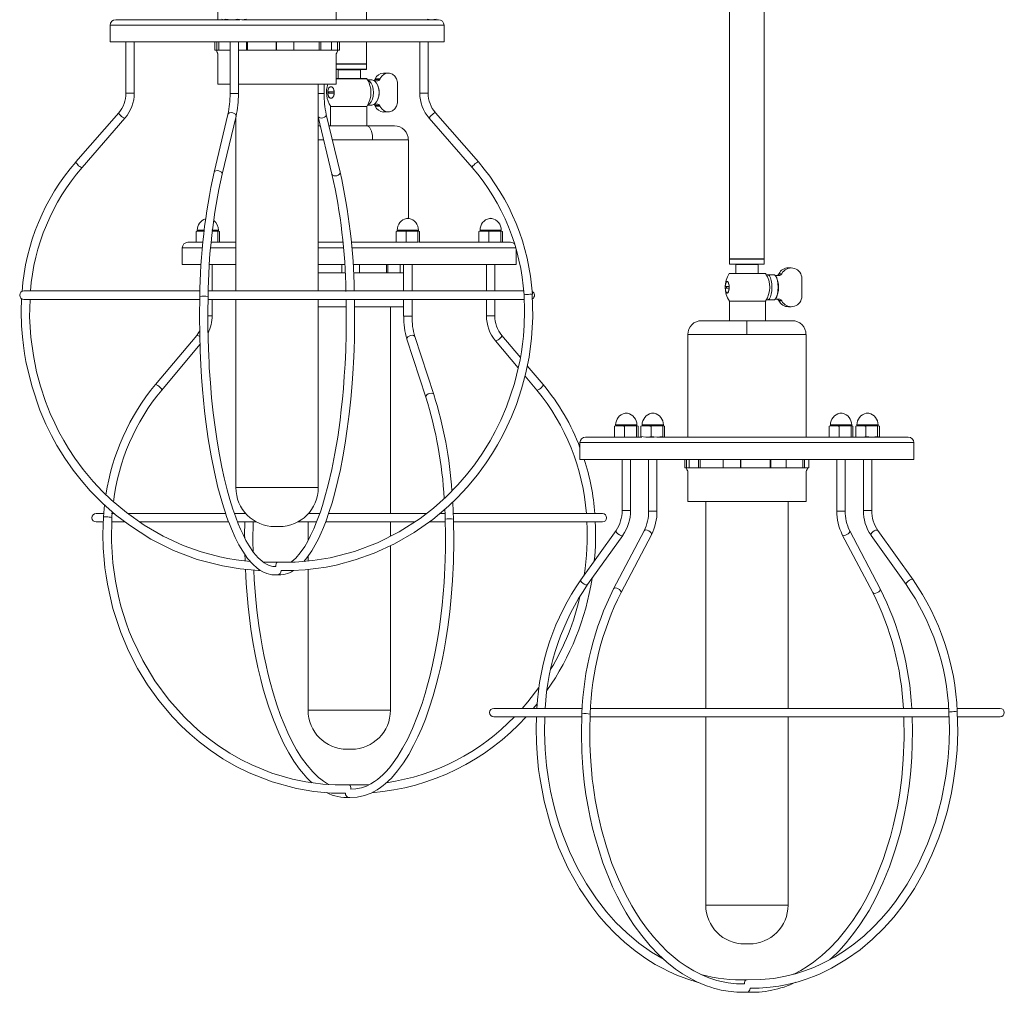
# Model space of a CAD drawing. Header units: millimetres. Extents: x -227 to 656, y -1099 to 55.
# Tile 3 of 5: x 302 to 656, y -1099 to -750. Entities that reach past the tile are written whole.
import ezdxf

# ---------------------------------------------------------------- set-up
doc = ezdxf.new("R2010")
doc.units = ezdxf.units.MM

msp = doc.modelspace()

# ---------------------------------------------------------------- linework, layer by layer
at = {"color": 7, "linetype": 'Continuous', "lineweight": 15}
for p, q in [((426.58, -749.66), (426.58, -535.57)), ((557, -535.57), (557, -835.57)), ((569.5, -835.57), (569.5, -535.57)), ((373.15, -712.83), (373.15, -749.66)), ((415.65, -749.66), (415.65, -712.83)), ((336.4, -749.66), (380.74, -749.66)), ((375.15, -749.66), (374.6, -749.5)), ((375.69, -749.5), (375.15, -749.66)), ((377.89, -749.66), (375.69, -749.5)), ((381.74, -749.66), (380.09, -749.5)), ((380.75, -749.66), (380.96, -749.66)), ((383.4, -749.5), (381.74, -749.66)), ((381.81, -749.66), (451.16, -749.66)), ((449.94, -749.66), (448.29, -749.5)), ((451.6, -749.5), (449.94, -749.66)), ((451.05, -749.66), (451.6, -749.5)), ((451.21, -749.66), (452.4, -749.66)), ((334.4, -751.66), (334.4, -757.66)), ((454.4, -757.66), (454.4, -751.66)), ((454.4, -757.66), (334.4, -757.66)), ((340.09, -757.66), (340.09, -776.03)), ((343.09, -776.03), (343.09, -757.66)), ((371.97, -757.66), (371.97, -760.66)), ((371.97, -760.66), (377.5, -760.66)), ((372.8, -757.66), (372.8, -760.66)), ((373.46, -760.66), (373.46, -757.66)), ((377.5, -757.66), (377.5, -776.23)), ((380.5, -776.23), (380.5, -757.66)), ((380.5, -760.66), (416.82, -760.66)), ((383.42, -757.66), (383.42, -760.66)), ((383.82, -760.66), (383.82, -757.66)), ((394.06, -760.66), (394.06, -757.66)), ((394.14, -757.66), (394.14, -760.66)), ((400.47, -757.66), (400.47, -760.66)), ((409.55, -760.66), (409.55, -757.66)), ((410.08, -757.66), (410.08, -760.66)), ((413.95, -757.66), (413.95, -760.66)), ((416.16, -760.66), (416.16, -757.66)), ((416.82, -757.66), (416.82, -760.66)), ((426.58, -765.57), (426.58, -757.66)), ((445.7, -757.66), (445.7, -776.03)), ((448.7, -776.03), (448.7, -757.66)), ((373.15, -761.88), (373.15, -772.83)), ((415.65, -772.83), (415.65, -761.88)), ((426.58, -765.57), (415.65, -765.57)), ((426.48, -767.57), (415.65, -767.57)), ((416.33, -767.67), (416.33, -770.83)), ((424.33, -770.83), (424.33, -767.67)), ((426.58, -767.47), (426.58, -765.67)), ((415.65, -770.83), (426.6, -770.83)), ((428.49, -771.33), (426.96, -771.33)), ((429.68, -770.95), (429.61, -771.11)), ((431.3, -771.11), (429.61, -771.11)), ((431.38, -770.95), (429.68, -770.95)), ((431.38, -770.95), (431.3, -771.11)), ((434.35, -768.83), (432.65, -768.83)), ((377.5, -772.83), (373.15, -772.83)), ((415.65, -772.83), (380.5, -772.83)), ((409.2, -847.16), (409.2, -772.83)), ((411.29, -776.23), (411.29, -772.83)), ((414.19, -773.75), (413.75, -773.75)), ((429.41, -771.63), (429.39, -771.62)), ((430.58, -771.63), (429.44, -771.63)), ((437.67, -779.58), (437.67, -772.09)), ((412.61, -775.55), (414.94, -775.55)), ((414.94, -776.12), (412.61, -776.12)), ((412.97, -775.55), (412.97, -776.12)), ((413.65, -780.83), (413.65, -787.83)), ((413.65, -780.83), (426.65, -780.83)), ((426.65, -787.83), (426.65, -780.83)), ((426.96, -780.33), (428.49, -780.33)), ((429.44, -780.04), (430.58, -780.04)), ((431.3, -780.55), (429.61, -780.55)), ((429.61, -780.55), (429.68, -780.71)), ((431.38, -780.71), (429.68, -780.71)), ((431.3, -780.55), (431.38, -780.71)), ((337.47, -783.11), (322.06, -800.8)), ((324.32, -802.77), (339.74, -785.08)), ((376.73, -783.68), (371.75, -804.51)), ((374.66, -805.21), (379.65, -784.38)), ((379.6, -784.62), (379.6, -847.16)), ((409.2, -784.62), (414.13, -805.21)), ((417.04, -804.51), (412.06, -783.68)), ((432.65, -782.83), (434.35, -782.83)), ((449.05, -785.08), (464.47, -802.77)), ((466.73, -800.8), (451.32, -783.11)), ((409.2, -787.83), (409.97, -787.83)), ((413.05, -787.83), (436.53, -787.83)), ((441.58, -821.03), (441.58, -792.83)), ((324.32, -802.77), (324.32, -802.78)), ((365.29, -825.76), (367.11, -825.6)), ((365.59, -825.6), (365.29, -825.76)), ((365.29, -825.76), (365.29, -829.5)), ((368.14, -825.6), (365.55, -825.6)), ((365.71, -825.29), (365.71, -825.6)), ((367.11, -825.6), (368.14, -825.69)), ((371.04, -825.6), (373.46, -825.6)), ((373.16, -825.76), (373.46, -825.6)), ((373.16, -825.76), (373.16, -829.5)), ((373.33, -825.6), (373.33, -825.29)), ((373.46, -825.6), (373.76, -825.76)), ((373.76, -825.76), (373.76, -829.5)), ((437.16, -825.76), (438.98, -825.6)), ((437.46, -825.6), (437.16, -825.76)), ((437.16, -825.76), (437.16, -829.5)), ((445.33, -825.6), (437.42, -825.6)), ((437.58, -825.29), (437.58, -825.6)), ((438.98, -825.6), (440.79, -825.76)), ((440.79, -825.76), (442.91, -825.6)), ((440.79, -825.76), (440.79, -829.5)), ((445.03, -825.76), (445.33, -825.6)), ((445.03, -825.76), (445.03, -829.5)), ((445.2, -825.6), (445.2, -825.29)), ((445.33, -825.6), (445.62, -825.76)), ((445.62, -825.76), (445.62, -829.5)), ((466.91, -825.76), (468.73, -825.6)), ((467.21, -825.6), (466.91, -825.76)), ((466.91, -825.76), (466.91, -829.5)), ((475.08, -825.6), (467.17, -825.6)), ((467.33, -825.29), (467.33, -825.6)), ((468.73, -825.6), (470.54, -825.76)), ((470.54, -825.76), (472.66, -825.6)), ((470.54, -825.76), (470.54, -829.5)), ((474.78, -825.76), (475.08, -825.6)), ((474.78, -825.76), (474.78, -829.5)), ((474.95, -825.6), (474.95, -825.29)), ((475.08, -825.6), (475.37, -825.76)), ((475.37, -825.76), (475.37, -829.5)), ((362.33, -829.66), (367.71, -829.66)), ((367.11, -829.66), (365.29, -829.5)), ((365.29, -829.5), (365.59, -829.66)), ((366.02, -829.66), (366.02, -829.68)), ((367.73, -829.61), (367.11, -829.66)), ((370.62, -829.66), (379.6, -829.66)), ((409.2, -829.66), (418.05, -829.66)), ((421.07, -829.66), (444.98, -829.66)), ((438.98, -829.66), (437.16, -829.5)), ((440.79, -829.5), (438.98, -829.66)), ((442.91, -829.66), (440.79, -829.5)), ((445.33, -829.66), (445.03, -829.5)), ((445.62, -829.5), (445.33, -829.66)), ((445.4, -829.66), (478.33, -829.66)), ((360.33, -831.66), (360.33, -837.66)), ((480.33, -837.66), (480.33, -832.31)), ((366.95, -837.66), (360.33, -837.66)), ((379.6, -837.66), (370.04, -837.66)), ((371.02, -847.16), (371.02, -837.66)), ((418.71, -837.66), (409.19, -837.66)), ((417.63, -840.66), (417.63, -837.66)), ((417.65, -837.66), (417.65, -840.66)), ((480.33, -837.66), (421.72, -837.66)), ((424.02, -837.66), (424.02, -840.66)), ((433.7, -840.66), (433.7, -837.66)), ((434.18, -837.66), (434.18, -840.66)), ((438.58, -837.66), (438.58, -840.66)), ((439.89, -837.66), (439.89, -847.16)), ((442.89, -847.16), (442.89, -837.66)), ((469.64, -837.66), (469.64, -847.16)), ((472.64, -847.16), (472.64, -837.66)), ((569.5, -835.57), (557, -835.57)), ((557, -835.67), (557, -837.47)), ((569.4, -837.57), (557.1, -837.57)), ((559.25, -837.67), (559.25, -840.83)), ((567.25, -840.83), (567.25, -837.67)), ((569.5, -837.47), (569.5, -835.67)), ((409.2, -840.66), (418.88, -840.66)), ((421.89, -840.66), (439.89, -840.66)), ((557, -840.83), (569.89, -840.83)), ((572.94, -841.33), (570.68, -841.33)), ((574.87, -841.63), (573.56, -841.63)), ((574.76, -840.95), (574.67, -841.11)), ((575.7, -841.11), (574.67, -841.11)), ((575.78, -840.95), (574.76, -840.95)), ((575.78, -840.95), (575.7, -841.11)), ((579.16, -838.83), (578.14, -838.83)), ((582.95, -849.58), (582.95, -842.09)), ((555.48, -845.55), (556.88, -845.55)), ((555.88, -845.55), (555.88, -846.12)), ((366.6, -847.16), (303.4, -847.16)), ((483.13, -847.16), (369.62, -847.16)), ((556.88, -846.12), (555.48, -846.12)), ((303.4, -850.16), (366.55, -850.16)), ((369.53, -850.16), (483.36, -850.16)), ((371.02, -856.03), (371.02, -850.16)), ((379.6, -850.16), (379.6, -917.83)), ((409.2, -917.83), (409.2, -850.16)), ((439.89, -850.16), (439.89, -856.23)), ((442.89, -856.23), (442.89, -850.16)), ((469.64, -850.16), (469.64, -856.03)), ((472.64, -856.03), (472.64, -850.16)), ((556.95, -850.83), (556.95, -857.83)), ((556.95, -850.83), (569.95, -850.83)), ((569.95, -857.83), (569.95, -850.83)), ((570.68, -850.33), (572.94, -850.33)), ((573.56, -850.04), (574.87, -850.04)), ((575.7, -850.55), (574.67, -850.55)), ((574.67, -850.55), (574.76, -850.71)), ((575.78, -850.71), (574.76, -850.71)), ((575.7, -850.55), (575.78, -850.71)), ((419.24, -852.83), (409.2, -852.83)), ((439.89, -852.83), (422.27, -852.83)), ((435.13, -927.16), (435.13, -852.83)), ((578.14, -852.83), (579.16, -852.83)), ((547, -857.83), (579.5, -857.83)), ((563.25, -857.83), (563.25, -862.83)), ((365.5, -863.13), (350.66, -880.82)), ((481.86, -871.11), (475.17, -863.13)), ((542, -862.83), (542, -899.66)), ((584.5, -899.66), (584.5, -862.83)), ((352.96, -882.75), (366.68, -866.38)), ((441.07, -864.5), (447.89, -885.32)), ((450.74, -884.39), (443.92, -863.56)), ((472.87, -865.06), (481.04, -874.8)), ((490, -880.82), (484.31, -874.04)), ((483.51, -877.75), (487.7, -882.75)), ((515.65, -895.76), (517.45, -895.6)), ((515.96, -895.6), (515.65, -895.76)), ((515.65, -895.76), (515.65, -899.5)), ((515.93, -895.6), (523.83, -895.6)), ((516.09, -895.29), (516.09, -895.6)), ((519.26, -895.76), (521.38, -895.6)), ((519.26, -895.76), (519.26, -899.5)), ((521.38, -895.6), (523.51, -895.76)), ((523.51, -895.76), (523.83, -895.6)), ((523.51, -895.76), (523.51, -899.5)), ((523.71, -895.6), (523.71, -895.29)), ((523.83, -895.6), (524.14, -895.76)), ((524.14, -895.76), (524.14, -899.5)), ((525.17, -895.76), (526.97, -895.6)), ((525.49, -895.6), (525.17, -895.76)), ((525.17, -895.76), (525.17, -899.5)), ((525.45, -895.6), (533.35, -895.6)), ((525.61, -895.29), (525.61, -895.6)), ((528.78, -895.76), (530.9, -895.6)), ((528.78, -895.76), (528.78, -899.5)), ((530.9, -895.6), (533.03, -895.76)), ((533.03, -895.76), (533.35, -895.6)), ((533.03, -895.76), (533.03, -899.5)), ((533.23, -895.6), (533.23, -895.29)), ((533.35, -895.6), (533.66, -895.76)), ((533.66, -895.76), (533.66, -899.5)), ((592.84, -895.76), (594.65, -895.6)), ((593.16, -895.6), (592.84, -895.76)), ((592.84, -895.76), (592.84, -899.5)), ((593.12, -895.6), (601.02, -895.6)), ((593.28, -895.29), (593.28, -895.6)), ((596.46, -895.76), (598.58, -895.6)), ((596.46, -895.76), (596.46, -899.5)), ((598.58, -895.6), (600.71, -895.76)), ((600.71, -895.76), (601.02, -895.6)), ((600.71, -895.76), (600.71, -899.5)), ((600.9, -895.6), (600.9, -895.29)), ((601.02, -895.6), (601.34, -895.76)), ((601.34, -895.76), (601.34, -899.5)), ((602.36, -895.76), (604.17, -895.6)), ((602.68, -895.6), (602.36, -895.76)), ((602.36, -895.76), (602.36, -899.5)), ((602.64, -895.6), (610.54, -895.6)), ((602.8, -895.29), (602.8, -895.6)), ((605.98, -895.76), (608.1, -895.6)), ((605.98, -895.76), (605.98, -899.5)), ((608.1, -895.6), (610.23, -895.76)), ((610.23, -895.76), (610.54, -895.6)), ((610.23, -895.76), (610.23, -899.5)), ((610.42, -895.6), (610.42, -895.29)), ((610.54, -895.6), (610.86, -895.76)), ((610.86, -895.76), (610.86, -899.5)), ((503.25, -901.66), (503.25, -907.66)), ((505.25, -899.66), (525.49, -899.66)), ((526.97, -899.66), (525.17, -899.5)), ((525.17, -899.5), (525.49, -899.66)), ((526.97, -899.66), (529.89, -899.66)), ((530.9, -899.66), (528.78, -899.5)), ((533.03, -899.5), (530.9, -899.66)), ((530.9, -899.66), (621.25, -899.66)), ((608.1, -899.66), (605.98, -899.5)), ((610.23, -899.5), (608.1, -899.66)), ((610.54, -899.66), (610.23, -899.5)), ((610.86, -899.5), (610.54, -899.66)), ((623.25, -907.66), (623.25, -901.66)), ((623.25, -907.66), (503.25, -907.66)), ((518.4, -907.66), (518.4, -926.03)), ((521.4, -926.03), (521.4, -907.66)), ((527.92, -907.66), (527.92, -926.23)), ((530.92, -926.23), (530.92, -907.66)), ((540.95, -907.66), (540.95, -910.66)), ((541.48, -907.66), (541.48, -910.66)), ((542.55, -907.66), (542.55, -910.66)), ((545.82, -907.66), (545.82, -910.66)), ((546.39, -910.66), (546.39, -907.66)), ((554.72, -907.66), (554.72, -910.66)), ((560.9, -907.66), (560.9, -910.66)), ((561.07, -910.66), (561.07, -907.66)), ((571.55, -910.66), (571.55, -907.66)), ((571.89, -907.66), (571.89, -910.66)), ((577.36, -907.66), (577.36, -910.66)), ((583.35, -910.66), (583.35, -907.66)), ((584, -907.66), (584, -910.66)), ((585.56, -907.66), (585.56, -910.66)), ((595.59, -907.66), (595.59, -926.23)), ((598.59, -926.23), (598.59, -907.66)), ((605.11, -907.66), (605.11, -926.03)), ((608.11, -926.03), (608.11, -907.66)), ((540.95, -910.66), (585.56, -910.66)), ((542, -911.88), (542, -922.83)), ((584.5, -922.83), (584.5, -911.88)), ((584.5, -922.83), (542, -922.83)), ((548.45, -922.83), (548.45, -997.16)), ((578.05, -997.16), (578.05, -922.83)), ((332.39, -924.05), (332, -928.32)), ((334.99, -928.5), (335.15, -926.49)), ((382.93, -926.76), (382.91, -927.16)), ((331.94, -927.16), (329.33, -927.16)), ((329.33, -930.16), (331.89, -930.16)), ((334.87, -930.16), (339.68, -930.16)), ((335.78, -927.16), (334.93, -927.16)), ((375.84, -927.16), (340.6, -927.16)), ((344.86, -930.16), (376.89, -930.16)), ((383.16, -927.16), (379, -927.16)), ((380.18, -930.16), (386.96, -930.16)), ((401.83, -930.16), (408.59, -930.16)), ((409.7, -927.16), (405.53, -927.16)), ((405.53, -930.16), (405.53, -936.85)), ((411.81, -930.16), (443.82, -930.16)), ((448.06, -927.16), (412.88, -927.16)), ((435.13, -935.27), (435.13, -930.16)), ((449.07, -930.16), (454.88, -930.16)), ((454.82, -927.16), (452.85, -927.16)), ((511.33, -927.16), (457.8, -927.16)), ((457.86, -930.16), (511.33, -930.16)), ((395.2, -931.83), (393.6, -931.83)), ((516.22, -933.22), (503.56, -950.91)), ((526.32, -933.33), (515.35, -954.16)), ((611.16, -954.16), (600.19, -933.33)), ((622.95, -950.91), (610.29, -933.22)), ((506, -952.66), (518.66, -934.97)), ((518.01, -955.55), (528.97, -934.73)), ((597.54, -934.73), (608.5, -955.55)), ((607.85, -934.97), (620.51, -952.66)), ((435.13, -997.83), (435.13, -938.69)), ((405.53, -942.46), (405.53, -944.2)), ((405.53, -947.24), (405.53, -997.83)), ((503.92, -997.16), (472.25, -997.16)), ((486.44, -997.16), (487.87, -995.48)), ((635.85, -997.16), (507.02, -997.16)), ((654.25, -997.16), (638.89, -997.16)), ((472.25, -1000.16), (503.87, -1000.16)), ((506.81, -1000.16), (635.97, -1000.16)), ((548.45, -1000.16), (548.45, -1067.83)), ((578.05, -1067.83), (578.05, -1000.16)), ((639.04, -1000.16), (654.25, -1000.16)), ((421.13, -1011.83), (419.53, -1011.83)), ((564.05, -1081.83), (562.45, -1081.83))]:
    msp.add_line(p, q, dxfattribs=at)
at = {"color": 8, "linetype": 'Continuous', "lineweight": 15}
for p, q in [((454.4, -751.66), (334.4, -751.66)), ((426.58, -765.67), (415.65, -765.67)), ((415.65, -767.47), (426.58, -767.47)), ((424.33, -767.67), (416.33, -767.67)), ((426.68, -770.88), (415.65, -770.88)), ((343.09, -776.03), (340.09, -776.03)), ((377.5, -776.23), (380.5, -776.23)), ((411.29, -776.23), (409.2, -776.23)), ((445.7, -776.03), (448.7, -776.03)), ((409.2, -792.83), (411.16, -792.83)), ((414.25, -792.83), (441.58, -792.83)), ((441.84, -821.08), (440.94, -821.08)), ((471.59, -821.08), (470.69, -821.08)), ((368.18, -825.29), (365.71, -825.29)), ((373.33, -825.29), (370.98, -825.29)), ((445.2, -825.29), (437.58, -825.29)), ((474.95, -825.29), (467.33, -825.29)), ((367.4, -831.66), (360.33, -831.66)), ((379.6, -831.66), (370.53, -831.66)), ((418.24, -831.66), (409.2, -831.66)), ((480.33, -831.66), (421.26, -831.66)), ((569.5, -835.67), (557, -835.67)), ((557, -837.47), (569.5, -837.47)), ((567.25, -837.67), (559.25, -837.67)), ((569.98, -840.88), (556.92, -840.88)), ((573.57, -841.73), (573.58, -841.73)), ((573.57, -849.93), (573.58, -849.93)), ((371.02, -856.03), (369.52, -856.03)), ((439.89, -856.23), (442.89, -856.23)), ((469.64, -856.03), (472.64, -856.03)), ((542, -862.83), (584.5, -862.83)), ((520.35, -891.08), (519.44, -891.08)), ((529.87, -891.08), (528.96, -891.08)), ((597.54, -891.08), (596.64, -891.08)), ((607.06, -891.08), (606.16, -891.08)), ((523.71, -895.29), (516.09, -895.29)), ((533.23, -895.29), (525.61, -895.29)), ((600.9, -895.29), (593.28, -895.29)), ((610.42, -895.29), (602.8, -895.29)), ((623.25, -901.66), (503.25, -901.66)), ((379.6, -917.83), (409.2, -917.83)), ((521.4, -926.03), (518.4, -926.03)), ((527.92, -926.23), (530.92, -926.23)), ((598.59, -926.23), (595.59, -926.23)), ((605.11, -926.03), (608.11, -926.03)), ((405.53, -997.83), (435.13, -997.83)), ((548.45, -1067.83), (578.05, -1067.83))]:
    msp.add_line(p, q, dxfattribs=at)
at = {"color": 7, "linetype": 'Continuous', "lineweight": 15, "flags": 128}
for points in [[(380.09, -749.5), (379.6, -749.56), (377.89, -749.66)], [(372.63, -760.66), (372.85, -761.45), (373.15, -761.82)], [(428.49, -780.33), (428.85, -780.29), (429.54, -779.93), (430.15, -779.23), (430.63, -778.27), (430.93, -777.1), (431.03, -775.83), (430.93, -774.57), (430.63, -773.4), (430.15, -772.43), (429.54, -771.74), (428.85, -771.38), (428.49, -771.33)], [(437.67, -772.09), (437.3, -770.92), (436.67, -769.95), (435.83, -769.24), (434.85, -768.88), (433.82, -768.88), (432.84, -769.26), (432, -769.97), (431.38, -770.95)], [(412.93, -777.3), (412.71, -776.73), (412.61, -776.05), (412.63, -775.36), (412.78, -774.71), (413.04, -774.2), (413.38, -773.86), (413.76, -773.75), (414.15, -773.88), (414.51, -774.22), (414.77, -774.75), (414.93, -775.4), (414.94, -776.09), (414.83, -776.76), (414.58, -777.33), (414.25, -777.72), (413.86, -777.9), (413.47, -777.85), (413.12, -777.58), (412.93, -777.3)], [(412.61, -775.55), (412.68, -775.08), (412.88, -774.48), (413.17, -774.03), (413.53, -773.79), (413.93, -773.78), (414.31, -774), (414.63, -774.42), (414.85, -775.01), (414.94, -775.55)], [(427.01, -771.42), (427.56, -771.74), (428.17, -772.43), (428.65, -773.4), (428.95, -774.57), (429.05, -775.83), (428.95, -777.1), (428.65, -778.27), (428.17, -779.23), (427.56, -779.93), (427.01, -780.24)], [(429.39, -771.62), (429.39, -771.62), (429.41, -771.62)], [(412.61, -776.12), (412.6, -775.76), (412.61, -775.55)], [(412.61, -776.12), (412.61, -775.83), (412.61, -775.55)], [(414.94, -776.12), (414.91, -776.38), (414.74, -777.01), (414.45, -777.51), (414.09, -777.83), (413.7, -777.91), (413.32, -777.76), (413.1, -777.56), (412.83, -777.08), (412.65, -776.45), (412.61, -776.12)], [(414.94, -775.55), (414.95, -775.69), (414.94, -776.12)], [(414.94, -775.55), (414.94, -775.83), (414.94, -776.12)], [(429.41, -780.04), (429.39, -780.05), (429.39, -780.05)], [(429.5, -779.93), (429.49, -780.01), (429.48, -780.04)], [(431.38, -780.71), (432, -781.7), (432.84, -782.41), (433.82, -782.78), (434.85, -782.79), (435.83, -782.42), (436.67, -781.72), (437.3, -780.74), (437.67, -779.58)], [(426.76, -787.83), (427.58, -788.28), (428.29, -789.67), (428.64, -791.22), (428.74, -792.83)], [(371.04, -825.6), (372.69, -825.7), (373.16, -825.76)], [(442.91, -825.6), (444.56, -825.7), (445.03, -825.76)], [(472.66, -825.6), (474.31, -825.7), (474.78, -825.76)], [(445.03, -829.5), (444.56, -829.56), (442.91, -829.66)], [(570.32, -841.46), (570.47, -841.38), (570.9, -841.38), (571.32, -841.74), (571.69, -842.43), (571.97, -843.4), (572.16, -844.57), (572.22, -845.83), (572.16, -847.1), (571.97, -848.27), (571.69, -849.23), (571.32, -849.93), (570.9, -850.29), (570.47, -850.29), (570.32, -850.21)], [(572.94, -850.33), (573.16, -850.29), (573.58, -849.93), (573.95, -849.23), (574.23, -848.27), (574.41, -847.1), (574.47, -845.83), (574.41, -844.57), (574.23, -843.4), (573.95, -842.43), (573.58, -841.74), (573.16, -841.38), (572.94, -841.33)], [(573.5, -841.62), (573.5, -841.62), (573.5, -841.6), (573.49, -841.6)], [(573.54, -841.65), (573.52, -841.63), (573.5, -841.62)], [(573.5, -841.62), (573.5, -841.62), (573.56, -841.63)], [(573.62, -841.63), (573.63, -841.66), (573.64, -841.73)], [(555.48, -846.12), (555.47, -845.76), (555.48, -845.55)], [(555.66, -847.3), (555.54, -846.73), (555.48, -846.05), (555.49, -845.36), (555.58, -844.71), (555.73, -844.2), (555.93, -843.86), (556.16, -843.75), (556.4, -843.88), (556.61, -844.22), (556.78, -844.75), (556.87, -845.4), (556.89, -846.09), (556.81, -846.76), (556.66, -847.33), (556.45, -847.72), (556.22, -847.9), (555.98, -847.85), (555.77, -847.58), (555.66, -847.3)], [(555.48, -845.55), (555.52, -845.08), (555.63, -844.48), (555.8, -844.03), (556.02, -843.79), (556.26, -843.78), (556.49, -844), (556.69, -844.42), (556.83, -845.01), (556.88, -845.55)], [(555.48, -846.12), (555.48, -845.83), (555.48, -845.55)], [(556.88, -845.55), (556.89, -845.69), (556.88, -846.12)], [(556.88, -845.55), (556.88, -845.83), (556.88, -846.12)], [(366.58, -849.13), (366.51, -856.32), (366.58, -862.83), (366.75, -868.64), (366.99, -873.73), (367.26, -878.11), (367.6, -882.6), (367.95, -886.43), (368.35, -890.28), (368.82, -894.14), (369.68, -900.3), (370.7, -906.36), (371.86, -912.23), (373.16, -917.82), (374.49, -922.71), (375.1, -924.72), (375.69, -926.56), (376.23, -928.15), (376.72, -929.5), (377.24, -930.88), (377.96, -932.68), (379.35, -935.8), (380.67, -938.38), (382.03, -940.7), (383.82, -943.25), (385.66, -945.34), (387.3, -946.8), (388.2, -947.45), (389.32, -948.1), (390.76, -948.71), (392.52, -949.13), (394.61, -949.15)], [(393.94, -946.16), (392.84, -946.14), (391.59, -945.83), (390.55, -945.36), (389.71, -944.85), (388.98, -944.3), (387.57, -943.01), (385.95, -941.1), (384.34, -938.73), (383.21, -936.77), (382.16, -934.72), (381.24, -932.72), (380.42, -930.78), (379.53, -928.46), (378.52, -925.57), (377.43, -922.08), (376.46, -918.58), (375.4, -914.34), (374.55, -910.44), (373.68, -905.99), (372.85, -901.13), (372.1, -896.09), (371.44, -890.9), (370.88, -885.56), (370.41, -880.11), (370.05, -874.81), (369.94, -872.68), (369.83, -870.58), (369.72, -867.87), (369.62, -864.38), (369.54, -860.09), (369.51, -855.03), (369.58, -849.19)], [(483.14, -848.51), (483.34, -854.5), (483.21, -859.45), (482.93, -863.35), (482.6, -866.29), (482.21, -869.07), (481.73, -871.89), (479.71, -880.41), (476.86, -888.81), (474.8, -893.62), (472.83, -897.63), (470.94, -901.06), (468.22, -905.48), (465.31, -909.64), (462.53, -913.22), (459.38, -916.84), (455.16, -921.15), (450.57, -925.21), (445.79, -928.88), (438.32, -933.66), (430.46, -937.62), (422.23, -940.74), (413.46, -943.03), (407.3, -944.04), (400.9, -944.6), (394.25, -944.66)], [(395.84, -947.65), (399.84, -947.65), (404.48, -947.36), (408.33, -946.93), (412.04, -946.35), (415.62, -945.63), (422.51, -943.79), (429.24, -941.39), (436.63, -938), (443.69, -933.92), (450.35, -929.22), (456.02, -924.44), (459.19, -921.39), (462.71, -917.63), (466.41, -913.17), (469.49, -908.96), (471.82, -905.42), (473.61, -902.44), (475.4, -899.18), (477.01, -895.98), (478.63, -892.4), (480.41, -887.92), (482.27, -882.32), (483.7, -877.02), (484.94, -870.95), (485.87, -864.13), (486.32, -856.58), (486.13, -848.31)], [(556.88, -846.12), (556.86, -846.38), (556.76, -847.01), (556.58, -847.51), (556.36, -847.83), (556.12, -847.91), (555.89, -847.76), (555.76, -847.56), (555.6, -847.08), (555.5, -846.45), (555.48, -846.12)], [(302.6, -849.9), (302.45, -854.52), (302.59, -859.63), (302.88, -863.66), (303.21, -866.7), (303.62, -869.57), (304.12, -872.49), (306.22, -881.3), (309.18, -890), (311.31, -894.97), (313.34, -899.09), (315.3, -902.65), (318.13, -907.23), (321.13, -911.51), (324.01, -915.2), (327.26, -918.94), (331.64, -923.39), (336.38, -927.58), (341.32, -931.36), (349.04, -936.3), (357.17, -940.39), (365.68, -943.61), (374.76, -945.97), (381.13, -947.02), (387.75, -947.6), (388.47, -947.6)], [(384.81, -944.38), (382.68, -944.18), (379.65, -943.79), (376.69, -943.29), (373.81, -942.7), (367.15, -940.92), (360.65, -938.6), (353.51, -935.32), (346.68, -931.37), (340.23, -926.82), (334.75, -922.19), (331.68, -919.23), (328.27, -915.58), (324.69, -911.25), (321.72, -907.18), (319.48, -903.77), (317.75, -900.89), (316.02, -897.73), (314.47, -894.63), (312.9, -891.16), (311.18, -886.82), (309.37, -881.4), (307.99, -876.26), (306.8, -870.4), (305.91, -863.8), (305.47, -856.49), (305.61, -850.16)], [(419.22, -850.16), (419.28, -856.28), (419.21, -862.7), (419.05, -868.44), (418.81, -873.47), (418.55, -877.79), (418.21, -882.24), (417.87, -886.01), (417.47, -889.8), (417.02, -893.59), (416.18, -899.65), (415.19, -905.6), (414.05, -911.35), (412.79, -916.83), (411.49, -921.63), (410.7, -924.24), (409.95, -926.5), (409.3, -928.34), (408.61, -930.17), (407.58, -932.65), (406.45, -935.08), (405.41, -937.09), (404.33, -938.93), (402.72, -941.25), (401.1, -943.14), (399.72, -944.38), (399.4, -944.61)], [(404.03, -944.33), (405.11, -943.07), (406.89, -940.49), (408.11, -938.4), (409.23, -936.23), (410.21, -934.12), (411.07, -932.1), (411.99, -929.74), (413.02, -926.81), (414.14, -923.26), (415.16, -919.65), (416.25, -915.26), (417.14, -911.28), (418.02, -906.77), (418.87, -901.82), (419.64, -896.7), (420.31, -891.41), (420.88, -885.99), (421.36, -880.46), (421.73, -875.07), (421.85, -872.9), (421.95, -870.77), (422.06, -868.04), (422.17, -864.52), (422.26, -860.18), (422.28, -855.05), (422.22, -850.16)], [(573.49, -850.07), (573.5, -850.06), (573.5, -850.05), (573.5, -850.05)], [(573.5, -850.05), (573.52, -850.04), (573.54, -850.02)], [(573.56, -850.04), (573.5, -850.05), (573.5, -850.05)], [(573.64, -849.93), (573.63, -850.01), (573.62, -850.04)], [(366.57, -861.53), (366.33, -861.99), (365.5, -863.13)], [(517.45, -895.6), (518.86, -895.7), (519.26, -895.76)], [(526.97, -895.6), (528.38, -895.7), (528.78, -895.76)], [(594.65, -895.6), (596.05, -895.7), (596.46, -895.76)], [(604.17, -895.6), (605.57, -895.7), (605.98, -895.76)], [(528.78, -899.5), (528.38, -899.56), (526.97, -899.66)], [(605.98, -899.5), (605.57, -899.56), (604.17, -899.66)], [(541.48, -910.66), (541.71, -911.45), (542, -911.82)], [(457.82, -929.12), (457.73, -926.51), (457.54, -922.98)], [(454.67, -925.58), (454.77, -927.47), (454.82, -929.21)], [(332, -928.32), (331.8, -934.51), (331.93, -939.63), (332.21, -943.65), (332.53, -946.69), (332.93, -949.56), (333.41, -952.47), (335.42, -961.28), (338.22, -969.85), (341.02, -976.47), (344.28, -982.83), (347.87, -988.73), (351.92, -994.38), (356.78, -1000.15), (360.09, -1003.57), (363.01, -1006.3), (366.34, -1009.13), (370.33, -1012.18), (374.94, -1015.26), (379.66, -1017.99), (384.39, -1020.34), (392.68, -1023.6), (401.42, -1025.97), (407.55, -1027.02), (413.94, -1027.6), (418.95, -1027.64)], [(420.47, -1024.66), (415.23, -1024.65), (410.86, -1024.37), (407.35, -1023.96), (404.69, -1023.55), (402.3, -1023.09), (399.88, -1022.55), (392.53, -1020.39), (385.37, -1017.49), (381.39, -1015.52), (377.43, -1013.27), (373.32, -1010.61), (369.6, -1007.89), (367, -1005.79), (364.21, -1003.34), (361.08, -1000.32), (355.61, -994.21), (350.51, -987.29), (346.14, -980), (342.52, -972.5), (341.29, -969.48), (340.18, -966.47), (339.19, -963.47), (338.3, -960.43), (337.38, -956.86), (336.27, -951.41), (335.35, -944.87), (334.84, -937.21), (334.99, -928.5)], [(382.82, -930.16), (382.74, -934.98), (382.75, -935.87)], [(385.82, -940.9), (385.74, -937.07), (385.83, -930.16)], [(420.14, -1029.15), (423.15, -1029.09), (425.87, -1028.51), (428.27, -1027.57), (430.35, -1026.42), (431.54, -1025.62), (432.54, -1024.86), (433.37, -1024.17), (434.03, -1023.59), (434.62, -1023.02), (435.46, -1022.18), (437.7, -1019.61), (439.81, -1016.73), (441.71, -1013.72), (443.47, -1010.54), (445.04, -1007.36), (446.42, -1004.23), (447.7, -1001.01), (449.09, -997.11), (450.49, -992.69), (451.6, -988.74), (452.44, -985.44), (453.11, -982.54), (453.81, -979.28), (454.43, -976.09), (455.05, -972.51), (455.74, -968), (456.45, -962.43), (456.99, -957.18), (457.44, -951.21), (457.77, -944.53), (457.92, -937.16), (457.82, -929.12)], [(454.82, -929.2), (454.92, -934.95), (454.89, -939.76), (454.8, -943.64), (454.69, -946.58), (454.56, -949.22), (454.39, -951.9), (453.69, -960.04), (452.71, -968.02), (452.02, -972.46), (451.22, -976.89), (450.27, -981.48), (449.28, -985.72), (448.5, -988.7), (447.62, -991.83), (446.49, -995.43), (444.92, -999.88), (443.08, -1004.4), (441.25, -1008.31), (439.53, -1011.5), (437.84, -1014.28), (435.9, -1017.03), (434.64, -1018.6), (433.46, -1019.93), (432.37, -1021.02), (431.4, -1021.91), (430.45, -1022.69), (429.41, -1023.46), (428.11, -1024.27), (426.56, -1025.06), (424.75, -1025.71), (422.69, -1026.12), (420.91, -1026.15)], [(382.82, -941.82), (382.87, -943.81), (382.88, -944.2)], [(394.54, -944.66), (389.89, -944.67), (389.45, -944.65)], [(393.98, -946.16), (393.98, -946.13), (394, -945.63), (394.07, -945.2), (394.18, -944.87), (394.31, -944.69), (394.4, -944.68)], [(383, -947.18), (383.12, -949.5), (383.29, -952.23), (384.01, -960.55), (385.02, -968.7), (385.74, -973.23), (386.56, -977.78), (387.54, -982.5), (388.55, -986.74), (389.33, -989.73), (390.26, -992.99), (391.43, -996.69), (393.07, -1001.27), (394.97, -1005.92), (396.87, -1009.91), (398.64, -1013.19), (400.43, -1016.1), (402.5, -1019.02), (403.85, -1020.68), (405.13, -1022.1), (406.3, -1023.27), (407.01, -1023.91)], [(412.99, -1024.51), (412.93, -1024.48), (411.07, -1023.32), (410.11, -1022.61), (409.32, -1021.96), (408.69, -1021.4), (408.11, -1020.85), (407.28, -1020.01), (405.19, -1017.58), (403.22, -1014.87), (401.42, -1012), (399.75, -1008.97), (398.27, -1005.92), (396.93, -1002.86), (395.67, -999.69), (394.31, -995.83), (392.96, -991.52), (391.89, -987.7), (391.09, -984.53), (390.44, -981.68), (389.76, -978.47), (389.15, -975.34), (388.54, -971.81), (387.86, -967.35), (387.17, -961.86), (386.65, -956.7), (386.2, -950.84), (386.04, -947.45)], [(518.02, -955.53), (518.01, -955.55), (518.01, -955.55)], [(488.52, -989.65), (484.57, -994.8), (482.48, -997.16)], [(487.6, -1000.16), (487.49, -1004.37), (487.58, -1009.38), (487.82, -1013.37), (488.08, -1016.37), (488.39, -1019.16), (488.79, -1021.99), (490.41, -1030.56), (492.68, -1038.92), (495.57, -1046.98), (499.05, -1054.66), (503.09, -1061.87), (507.46, -1068.32), (510.08, -1071.67), (512.79, -1074.81), (515.8, -1077.95), (519.24, -1081.14), (523.12, -1084.31), (526.95, -1087.04), (530.33, -1089.14), (532.88, -1090.56), (535.2, -1091.71), (538.07, -1093), (541.63, -1094.35), (545.73, -1095.62)], [(533.46, -1087.42), (529, -1084.79), (524.4, -1081.51), (520.07, -1077.85), (516.18, -1074.05), (512.77, -1070.22), (509.19, -1065.62), (505.59, -1060.22), (502.35, -1054.52), (499.52, -1048.61), (497.09, -1042.59), (496.04, -1039.57), (495.09, -1036.55), (494.24, -1033.54), (493.48, -1030.5), (492.7, -1026.92), (491.92, -1022.64), (491.24, -1017.65), (490.72, -1011.96), (490.49, -1005.56), (490.61, -1000.16)], [(503.92, -999.09), (503.76, -1006.26), (503.91, -1012.76), (504.28, -1018.57), (504.8, -1023.66), (505.39, -1028.06), (506.14, -1032.57), (506.9, -1036.4), (507.78, -1040.24), (508.78, -1044.08), (511.51, -1052.68), (514.98, -1061.25), (516.57, -1064.59), (518.29, -1067.86), (519.88, -1070.64), (521.18, -1072.75), (522.79, -1075.18), (525.43, -1078.79), (528.46, -1082.44), (531.42, -1085.56), (534.47, -1088.35), (537.62, -1090.85), (540.05, -1092.52), (542.56, -1094.03), (545.26, -1095.42), (548.09, -1096.63), (549.07, -1096.99), (549.91, -1097.28), (550.6, -1097.5), (551.23, -1097.69), (552.21, -1097.97), (554.03, -1098.4), (556.5, -1098.84), (559.64, -1099.15), (563.45, -1099.15)], [(562.33, -1096.15), (559.56, -1096.14), (556.49, -1095.8), (554.1, -1095.34), (552.38, -1094.9), (551.04, -1094.49), (549.54, -1093.97), (547.01, -1092.92), (544.15, -1091.48), (541.38, -1089.8), (538.91, -1088.07), (536.74, -1086.34), (534.64, -1084.48), (532.29, -1082.16), (529.71, -1079.3), (527.14, -1076.09), (525.01, -1073.12), (523.31, -1070.5), (521.87, -1068.1), (519.46, -1063.66), (517.04, -1058.5), (514.76, -1052.85), (512.74, -1046.9), (510.99, -1040.72), (509.76, -1035.41), (508.73, -1029.98), (507.95, -1024.71), (507.69, -1022.59), (507.47, -1020.5), (507.23, -1017.81), (506.99, -1014.34), (506.82, -1010.08), (506.76, -1005.04), (506.92, -999.23)], [(635.86, -998.49), (636.02, -1004.37), (635.93, -1009.25), (635.7, -1013.14), (635.44, -1016.06), (635.14, -1018.78), (634.76, -1021.53), (633.18, -1029.88), (630.97, -1038.01), (628.16, -1045.84), (624.78, -1053.29), (620.88, -1060.28), (616.66, -1066.51), (614.14, -1069.74), (611.53, -1072.76), (608.63, -1075.78), (605.33, -1078.85), (601.62, -1081.89), (597.94, -1084.51), (594.7, -1086.53), (592.25, -1087.89), (590.04, -1088.99), (587.31, -1090.22), (583.93, -1091.51), (580.74, -1092.52), (577.09, -1093.43), (572.94, -1094.17), (568.29, -1094.62), (563.15, -1094.66)], [(564.44, -1097.65), (567.71, -1097.65), (571.61, -1097.36), (574.74, -1096.93), (577.11, -1096.5), (579.3, -1096), (581.61, -1095.39), (584.52, -1094.48), (587.23, -1093.49), (589.33, -1092.62), (591.23, -1091.75), (593.67, -1090.53), (599.09, -1087.34), (603.9, -1083.92), (608.42, -1080.11), (612.47, -1076.15), (616.01, -1072.18), (619.72, -1067.41), (623.45, -1061.83), (626.8, -1055.94), (629.73, -1049.84), (632.23, -1043.64), (633.31, -1040.53), (634.29, -1037.42), (635.16, -1034.32), (635.95, -1031.2), (636.75, -1027.52), (637.55, -1023.13), (638.25, -1018.01), (638.78, -1012.16), (639.02, -1005.6), (638.86, -998.33)], [(619.6, -1000.16), (619.74, -1007.87), (619.45, -1015.49), (618.88, -1022.04), (618.17, -1027.52), (617.43, -1031.93), (616.69, -1035.67), (615.84, -1039.4), (614.87, -1043.14), (612.24, -1051.49), (608.9, -1059.79), (607.37, -1063.02), (605.71, -1066.19), (604.16, -1068.92), (602.88, -1071.01), (601.34, -1073.35), (598.86, -1076.76), (595.94, -1080.3), (593.1, -1083.3), (590.2, -1085.97), (587.22, -1088.35), (584.93, -1089.93), (582.58, -1091.35), (580.06, -1092.66), (579.89, -1092.73)], [(593.05, -1087.45), (593.78, -1086.8), (596.23, -1084.4), (598.91, -1081.45), (601.61, -1078.1), (603.85, -1074.99), (605.65, -1072.24), (607.14, -1069.77), (609.62, -1065.21), (612.14, -1059.89), (614.49, -1054.07), (616.59, -1047.95), (618.39, -1041.6), (619.66, -1036.15), (620.72, -1030.58), (621.52, -1025.16), (621.79, -1022.99), (622.02, -1020.85), (622.27, -1018.1), (622.51, -1014.56), (622.69, -1010.2), (622.74, -1005.04), (622.61, -1000.16)], [(427.64, -1024.51), (426.7, -1024.6), (420.19, -1024.66)], [(420.91, -1026.16), (420.91, -1026.13), (420.87, -1025.63), (420.77, -1025.2), (420.63, -1024.87), (420.45, -1024.69), (420.33, -1024.68)], [(562.33, -1096.16), (562.33, -1096.13), (562.39, -1095.63), (562.55, -1095.2), (562.78, -1094.87), (563.07, -1094.69), (563.27, -1094.68)], [(563.3, -1099.14), (563.42, -1099.15), (563.8, -1099), (564.11, -1098.69), (564.33, -1098.28), (564.43, -1097.79), (564.44, -1097.69), (564.44, -1097.66)]]:
    msp.add_lwpolyline(points, dxfattribs=at)
at = {"color": 8, "linetype": 'Continuous', "lineweight": 15, "flags": 128}
for points in [[(338.19, -784.09), (337.81, -783.71), (337.55, -783.38), (337.46, -783.16), (337.47, -783.11)], [(376.73, -783.68), (376.74, -783.66), (376.95, -783.34), (377.35, -783.13), (377.87, -783.05), (378.45, -783.13), (378.99, -783.34), (379.4, -783.66), (379.63, -784.03), (379.65, -784.38)], [(412.06, -783.68), (412.04, -784.03), (411.81, -784.4), (411.39, -784.72), (410.85, -784.93), (410.28, -785.01), (409.75, -784.93), (409.35, -784.72), (409.2, -784.53)], [(449.05, -785.08), (449.04, -785.02), (449.13, -784.81), (449.39, -784.48), (449.77, -784.09)], [(449.77, -784.09), (450.21, -783.71), (450.64, -783.38), (451.01, -783.16), (451.25, -783.08), (451.32, -783.11)], [(322.77, -801.79), (322.39, -801.4), (322.14, -801.07), (322.04, -800.86), (322.06, -800.8)], [(464.47, -802.77), (464.45, -802.72), (464.55, -802.5), (464.8, -802.17), (465.18, -801.79)], [(465.18, -801.79), (465.62, -801.4), (466.06, -801.07), (466.43, -800.86), (466.67, -800.78), (466.73, -800.8)], [(371.75, -804.51), (371.75, -804.48), (371.96, -804.17), (372.36, -803.96), (372.89, -803.88), (373.46, -803.96), (374, -804.17), (374.41, -804.48), (374.65, -804.86), (374.66, -805.21)], [(417.04, -804.51), (417.03, -804.86), (416.79, -805.23), (416.38, -805.55), (415.84, -805.76), (415.27, -805.83), (414.74, -805.76), (414.34, -805.55), (414.13, -805.23), (414.13, -805.21)], [(441.11, -864.03), (441.38, -863.66), (441.82, -863.34), (442.37, -863.13), (442.93, -863.05), (443.43, -863.13), (443.78, -863.34), (443.92, -863.56)], [(474.59, -864.09), (474.94, -863.71), (475.15, -863.38), (475.19, -863.16), (475.17, -863.13)], [(441.07, -864.5), (441.05, -864.4), (441.11, -864.03)], [(352.39, -881.79), (351.95, -881.4), (351.49, -881.07), (351.09, -880.86), (350.79, -880.78), (350.66, -880.82)], [(489.43, -881.79), (489.77, -881.4), (489.98, -881.07), (490.02, -880.86), (490, -880.82)], [(352.96, -882.75), (352.98, -882.72), (352.95, -882.5), (352.74, -882.17), (352.39, -881.79)], [(447.93, -884.86), (448.2, -884.48), (448.65, -884.17), (449.19, -883.96), (449.75, -883.88), (450.25, -883.96), (450.61, -884.17), (450.74, -884.39)], [(447.89, -885.32), (447.87, -885.23), (447.93, -884.86)], [(516.52, -934.09), (516.25, -933.71), (516.17, -933.38), (516.22, -933.22)], [(518.66, -934.97), (518.6, -935.02), (518.32, -935.1), (517.9, -935.02), (517.41, -934.81), (516.92, -934.48), (516.52, -934.09)], [(526.32, -933.33), (526.54, -933.13), (526.94, -933.05), (527.45, -933.13), (527.98, -933.34), (528.47, -933.66), (528.83, -934.03), (529, -934.4), (528.97, -934.72), (528.97, -934.73)], [(600.19, -933.33), (600.2, -933.34), (600.23, -933.66), (600.05, -934.03), (599.69, -934.4), (599.21, -934.72), (598.67, -934.93), (598.16, -935.01), (597.77, -934.93), (597.54, -934.73)], [(607.85, -934.97), (607.8, -934.81), (607.88, -934.48), (608.14, -934.09)], [(608.14, -934.09), (608.55, -933.71), (609.03, -933.38), (609.52, -933.16), (609.94, -933.08), (610.23, -933.16), (610.29, -933.22)], [(503.86, -951.79), (503.6, -951.4), (503.51, -951.07), (503.56, -950.91)], [(506, -952.66), (505.95, -952.72), (505.66, -952.8), (505.24, -952.72), (504.75, -952.5), (504.27, -952.17), (503.86, -951.79)], [(620.51, -952.66), (620.45, -952.5), (620.54, -952.17), (620.8, -951.79)], [(620.8, -951.79), (621.21, -951.4), (621.69, -951.07), (622.18, -950.86), (622.6, -950.78), (622.89, -950.86), (622.95, -950.91)], [(515.35, -954.16), (515.58, -953.96), (515.98, -953.88), (516.48, -953.96), (517.02, -954.17), (517.5, -954.48), (517.86, -954.86), (518.04, -955.23), (518.02, -955.53)], [(611.16, -954.16), (611.16, -954.17), (611.19, -954.48), (611.01, -954.86), (610.65, -955.23), (610.17, -955.55), (609.63, -955.76), (609.13, -955.83), (608.73, -955.76), (608.5, -955.55)]]:
    msp.add_lwpolyline(points, dxfattribs=at)
at = {"color": 7, "linetype": 'Continuous', "lineweight": 15}
for centre, radius, start, end in [((336.4, -751.66), 2, 90, 180), ((452.4, -751.66), 2, 0, 90), ((414.5, -760.67), 1.67, 313.5149, 0.1543), ((416.23, -767.67), 0.1, 0, 90), ((424.43, -767.67), 0.1, 90, 180), ((426.48, -765.67), 0.1, 0, 90), ((426.48, -767.47), 0.1, 270, 360), ((426.6, -770.93), 0.1, 33.0557, 90), ((419.07, -775.83), 9.08, 326.6015, 33.0557), ((428.78, -770.75), 0.908, 300.4986, 336.5371), ((432.79, -772.16), 3.33, 92.2947, 158.728), ((430.54, -770.81), 0.817, 272.6699, 338.3527), ((421.24, -775.83), 9.08, 160.7145, 213.3985), ((429.26, -771.79), 0.217, 52.2281, 83.5198), ((424.43, -775.83), 6.66, 330.8517, 29.1483), ((329.32, -776.06), 10.78, 319.1884, 0.1908), ((329.31, -776.06), 13.78, 319.1415, 0.1418), ((344.47, -776.6), 33.03, 347.6242, 0.6459), ((344.44, -776.6), 36.07, 347.5371, 0.5838), ((444.34, -776.6), 33.05, 179.3583, 192.3715), ((459.46, -776.07), 13.77, 179.8383, 220.8785), ((459.48, -776.06), 10.78, 179.8148, 220.806), ((428.77, -780.92), 0.915, 23.6135, 59.3508), ((429.34, -779.93), 0.129, 294.0337, 349.1111), ((432.79, -779.51), 3.33, 201.272, 267.7053), ((430.54, -780.86), 0.817, 21.6473, 87.3301), ((436.67, -792.7), 4.87, 358.5143, 91.0079), ((382.41, -853.12), 79.87, 139.0792, 175.8392), ((382.54, -853.19), 77.01, 139.1048, 175.5087), ((406.02, -853.31), 77.27, 3.5648, 40.8498), ((406.1, -853.28), 80.19, 3.5509, 40.8769), ((586.26, -851.94), 219.7, 167.5323, 179.2679), ((580.12, -851.23), 210.55, 167.3747, 179.447), ((209.51, -851.02), 209.68, 1.017, 12.6205), ((210.66, -850.87), 211.53, 1.0137, 12.6618), ((370.03, -825.29), 4.32, 108.4621, 180), ((369.02, -825.29), 4.32, 0, 52.3323), ((441.9, -825.29), 4.32, 102.8396, 180), ((441.39, -823.06), 2.03, 77.1604, 102.8396), ((440.88, -825.29), 4.32, 0, 77.1604), ((471.65, -825.29), 4.32, 102.8396, 180), ((471.14, -823.06), 2.03, 77.1604, 102.8396), ((470.63, -825.29), 4.32, 0, 77.1604), ((362.33, -831.66), 2, 90, 180), ((478.33, -831.66), 2, 43.1148, 90), ((557.1, -835.67), 0.1, 90, 180), ((557.1, -837.47), 0.1, 180, 270), ((559.15, -837.67), 0.1, 0, 90), ((567.35, -837.67), 0.1, 90, 180), ((569.4, -835.67), 0.1, 360, 90), ((569.4, -837.47), 0.1, 270, 0), ((564.53, -845.83), 9.08, 146.9443, 213.3985), ((557, -840.93), 0.1, 90, 146.9443), ((569.89, -840.93), 0.1, 33.0557, 90), ((562.36, -845.83), 9.08, 326.6015, 33.0557), ((573.57, -841.53), 0.1, 224.1543, 247.5458), ((565.92, -845.83), 8.69, 331.866, 28.134), ((573.84, -840.69), 0.933, 270.7461, 333.3704), ((578.18, -842.66), 3.83, 90.6368, 153.4797), ((574.86, -840.69), 0.933, 270.7461, 333.3704), ((579.18, -842.67), 3.81, 8.7865, 153.2563), ((303.4, -848.66), 1.5, 90, 270), ((485.4, -848.66), 1.5, 301.7812, 63.3278), ((573.57, -850.14), 0.1, 89.9516, 135.9844), ((573.84, -850.97), 0.933, 26.6296, 89.2539), ((578.18, -849), 3.83, 206.5203, 269.3632), ((574.86, -850.97), 0.933, 26.6296, 89.2539), ((579.18, -849), 3.81, 206.7437, 351.2135), ((356.92, -856.07), 14.11, 333.8204, 0.158), ((467.06, -856.58), 27.17, 179.2684, 196.9487), ((467.11, -856.57), 24.22, 179.1916, 196.7801), ((483.68, -856.1), 14.04, 179.7015, 219.6339), ((483.7, -856.09), 11.06, 179.6614, 219.5007), ((546.91, -862.68), 4.85, 88.8884, 181.8), ((579.59, -862.7), 4.87, 358.4738, 90.9993), ((412.53, -932.36), 80.52, 140.2036, 171.46), ((431.63, -930.14), 76.42, 20.3927, 40.1923), ((412.78, -932.51), 77.81, 140.2462, 172.8936), ((308, -929.17), 149.6, 3.8944, 17.4173), ((427.26, -932.84), 78.5, 4.1503, 39.6502), ((303.59, -930.14), 151.1, 3.1769, 17.2528), ((520.4, -895.29), 4.32, 102.8396, 180), ((519.9, -893.06), 2.03, 77.1604, 102.8396), ((519.39, -895.29), 4.32, 0, 77.1604), ((529.92, -895.29), 4.32, 102.8396, 180), ((529.42, -893.06), 2.03, 77.1604, 102.8396), ((528.91, -895.29), 4.32, 0, 77.1604), ((597.6, -895.29), 4.32, 102.8396, 180), ((597.09, -893.06), 2.03, 77.1604, 102.8396), ((596.58, -895.29), 4.32, 0, 77.1604), ((607.12, -895.29), 4.32, 102.8396, 180), ((606.61, -893.06), 2.03, 77.1604, 102.8396), ((606.1, -895.29), 4.32, 0, 77.1604), ((505.25, -901.66), 2, 90, 180), ((621.25, -901.66), 2, 0, 90), ((429.54, -932.64), 79.23, 3.965, 18.3777), ((583.35, -910.67), 1.67, 313.5149, 0.1543), ((393.6, -917.83), 14, 180, 270), ((395.2, -917.83), 14, 270, 0), ((505.97, -926.2), 12.42, 325.5789, 0.7741), ((505.96, -926.19), 15.44, 325.369, 0.605), ((512.48, -926.48), 15.43, 333.6582, 0.9446), ((512.48, -926.48), 18.44, 333.427, 0.7852), ((614.04, -926.48), 18.45, 179.2249, 206.5628), ((614.07, -926.47), 15.48, 179.0942, 206.303), ((620.45, -926.22), 15.34, 179.2804, 214.7455), ((620.53, -926.2), 12.42, 179.212, 214.435), ((329.33, -928.66), 1.5, 90, 270), ((415.44, -935.08), 90.42, 350.9713, 3.1169), ((431.95, -935.49), 76.94, 353.5353, 3.9695), ((511.33, -928.66), 1.5, 270, 90), ((395.08, -939.78), 9.41, 264.5097, 303.5799), ((394.37, -947.69), 1.47, 276.3014, 0.9929), ((577.2, -1001.93), 89.58, 145.2853, 176.9475), ((412.92, -935.77), 95.81, 324.9908, 351.1929), ((549.17, -1002.05), 89.77, 2.373, 34.7247), ((577.01, -1001.89), 86.4, 145.2671, 176.8637), ((613.03, -1002.92), 109.17, 153.4696, 177.9894), ((515.96, -1002.2), 106.63, 2.7104, 26.7818), ((548.7, -1002.2), 87.24, 2.4394, 34.6053), ((420.52, -939.03), 84.59, 328.6801, 347.7764), ((611.15, -1002.44), 104.28, 153.2793, 178.2344), ((515.82, -1002.23), 103.77, 2.7982, 26.7285), ((419.53, -997.83), 14, 180, 270), ((421.13, -997.83), 14, 270, 0), ((472.25, -998.66), 1.5, 90, 270), ((654.25, -998.66), 1.5, 270, 90), ((422.03, -944.54), 83.17, 274.4405, 318.0298), ((422.03, -944.78), 79.96, 278.3927, 316.1573), ((419.36, -1013.54), 15.65, 242.576, 274.2585), ((420.36, -1027.73), 1.42, 177.2605, 272.4954), ((562.45, -1067.83), 14, 180, 270), ((564.05, -1067.83), 14, 270, 0), ((561.12, -1040.03), 54.68, 254.7111, 272.3432), ((564.74, -1061.34), 37.86, 267.4539, 295.1825)]:
    msp.add_arc(centre, radius, start, end, dxfattribs=at)
at = {"color": 8, "linetype": 'Continuous', "lineweight": 15}
for centre, radius, start, end in [((340.33, -782.42), 2.72, 217.8387, 257.3141), ((324.97, -800.06), 2.8, 218.2183, 256.5388), ((367.93, -856.36), 7.35, 77.0085, 100.5516), ((484.56, -858.22), 9.82, 91.9854, 98.2989), ((486.36, -871.71), 23.4, 90.5431, 95.2443), ((365.6, -864.48), 1.36, 42.4864, 94.323), ((472.69, -862.71), 2.36, 274.4219, 323.9866), ((487.52, -880.4), 2.36, 274.4256, 323.985), ((332.13, -948.5), 20.18, 84.476, 90.3648), ((334.04, -933.36), 4.95, 78.8432, 89.6027), ((456.53, -936.32), 7.32, 79.8152, 103.4776), ((505.01, -1007.93), 8.91, 77.6355, 97.0214), ((636.37, -1000.07), 1.66, 87.7645, 107.9469), ((638.12, -1012.79), 14.47, 87.0749, 96.674)]:
    msp.add_arc(centre, radius, start, end, dxfattribs=at)

doc.saveas('drawing.dxf')
